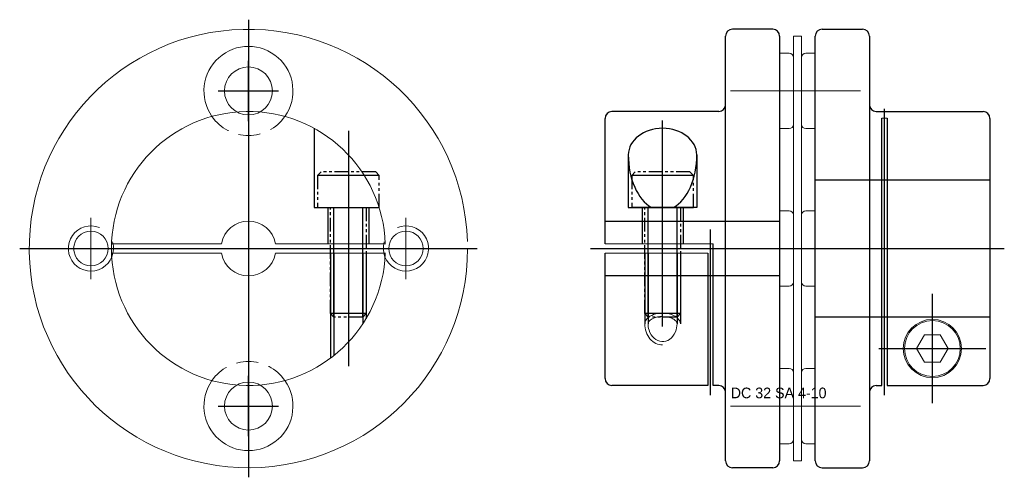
# Model space of a CAD drawing. Extents: x -53.8 to 18.1, y 119.5 to 152.9.
import ezdxf

# ---------------------------------------------------------------- set-up
doc = ezdxf.new("R2010")
doc.units = 0
doc.header["$LTSCALE"] = 8
for name, pattern in [('CENTER', [50.8, 31.75, -6.35, 6.35, -6.35]), ('DASHED', [0.75, 0.5, -0.25]), ('HIDDEN', [9.525, 6.35, -3.175]), ('PHANTOM', [2.5, 1.25, -0.25, 0.25, -0.25, 0.25, -0.25])]:
    doc.linetypes.add(name, pattern=pattern)
doc.layers.get('0').update_dxf_attribs({"linetype": 'CONTINUOUS', "lineweight": 18})
for name, color, linetype in [('CENTER', 1, 'CENTER'), ('CONTINUOUS', 7, 'CONTINUOUS'), ('DOTTED', 2, 'HIDDEN'), ('HIDDEN', 2, 'HIDDEN'), ('PHANTOM', 6, 'PHANTOM')]:
    doc.layers.add(name, color=color, linetype=linetype)
doc.layers.add('THIN', color=3, linetype='CONTINUOUS', lineweight=5)

# ---------------------------------------------------------------- blocks, each defined once
blk = doc.blocks.new('T')
at = {"color": 1, "linetype": 'CENTER', "ltscale": 4}
for p, q in [((0, -7.5), (0, 7.5)), ((-7.5, 0), (7.5, 0))]:
    blk.add_line(p, q, dxfattribs=at)
at = {"color": 8}
blk.add_circle((0, 0), 4.2, dxfattribs=at)
blk.add_arc((0, 0), 5.5, 67.9944, 16.7767, dxfattribs=at)

msp = doc.modelspace()

# ---------------------------------------------------------------- linework, layer by layer
at = {"color": 2, "linetype": 'Continuous'}
for p, q in [((3.275, 151.722), (2.675, 151.722)), ((2.675, 151.722), (2.675, 120.722)), ((3.275, 151.722), (3.275, 120.722)), ((3.275, 120.722), (2.675, 120.722))]:
    msp.add_line(p, q, dxfattribs=at)
at = {"linetype": 'Continuous'}
for p, q in [((1.675, 150.472), (2.375, 150.472)), ((4.275, 150.472), (3.575, 150.472)), ((2.675, 150.172), (2.675, 145.272)), ((3.275, 150.172), (3.275, 145.272)), ((9.525, 145.726), (9.125, 145.726)), ((1.675, 144.972), (2.375, 144.972)), ((4.275, 144.972), (3.575, 144.972)), ((-7.686, 139.222), (-6.064, 139.222)), ((1.675, 138.972), (2.375, 138.972)), ((4.275, 138.972), (3.575, 138.972)), ((2.675, 133.772), (2.675, 138.672)), ((3.275, 133.772), (3.275, 138.672)), ((1.675, 133.472), (2.375, 133.472)), ((4.275, 133.472), (3.575, 133.472)), ((1.675, 127.472), (2.375, 127.472)), ((4.275, 127.472), (3.575, 127.472)), ((2.675, 122.272), (2.675, 127.172)), ((3.275, 122.272), (3.275, 127.172)), ((1.675, 121.972), (2.375, 121.972)), ((4.275, 121.972), (3.575, 121.972))]:
    msp.add_line(p, q, dxfattribs=at)
at = {"color": 1, "linetype": 'CENTER', "ltscale": 0.6}
for p, q in [((7.565, 147.722), (-1.92, 147.722)), ((7.565, 124.722), (-1.92, 124.722))]:
    msp.add_line(p, q, dxfattribs=at)
for p, q in [((-27.113, 136.572), (-35.138, 136.572)), ((-35.138, 135.872), (-27.113, 135.872)), ((-3.175, 136.572), (-11.075, 136.572)), ((-11.075, 135.872), (-3.575, 135.872))]:
    msp.add_line(p, q)
for points in [[(-39.076, 136.572), (-47.101, 136.572)], [(-47.101, 135.872), (-39.076, 135.872)]]:
    msp.add_lwpolyline(points)
at = {"linetype": 'Continuous'}
msp.add_lwpolyline([(12.248, 127.922), (13.402, 127.922), (13.98, 128.922), (13.402, 129.922), (12.248, 129.922), (11.67, 128.922), (12.248, 127.922)], dxfattribs=at)
for centre, radius in [((-37.107, 147.722), 1.75), ((12.825, 128.922), 2.125), ((12.825, 128.922), 2.038), ((-37.107, 124.722), 1.75)]:
    msp.add_circle(centre, radius, dxfattribs=at)
for centre, radius, start, end in [((-37.107, 136.222), 16, 1.82661, 0), ((2.375, 150.172), 0.3, 0, 90), ((3.575, 150.172), 0.3, 90, 180), ((2.375, 145.272), 0.3, 270, 0), ((3.575, 145.272), 0.3, 180, 270), ((2.375, 138.672), 0.3, 0, 90), ((3.575, 138.672), 0.3, 90, 180), ((2.375, 133.772), 0.3, 270, 0), ((3.575, 133.772), 0.3, 180, 270), ((2.375, 127.172), 0.3, 0, 90), ((3.575, 127.172), 0.3, 90, 180), ((2.375, 122.272), 0.3, 270, 0), ((3.575, 122.272), 0.3, 180, 270)]:
    msp.add_arc(centre, radius, start, end, dxfattribs=at)
for centre, radius, start, end in [((-37.107, 147.722), 3.25, 325.05831, 214.94169), ((-37.107, 136.222), 10, 2.00576, 357.99424), ((-37.107, 136.222), 2, 10.07866, 169.92134), ((-37.107, 136.222), 2, 190.07866, 349.92134), ((-37.107, 124.722), 3.25, 145.05831, 34.94169)]:
    msp.add_arc(centre, radius, start, end)
at = {"color": 8, "linetype": 'DASHED', "ltscale": 0.4}
for centre, start, end in [((-37.107, 147.722), 214.94169, 325.05831), ((-37.107, 124.722), 34.94169, 145.05831)]:
    msp.add_arc(centre, 3.25, start, end, dxfattribs=at)
at = {"ltscale": 0.1}
for points, knots in [([(-5.819, 130.729), (-5.819, 130.77), (-5.829, 130.813), (-5.887, 130.911), (-5.935, 130.965), (-6.075, 131.069), (-6.165, 131.118), (-6.5, 131.243), (-6.801, 131.278), (-7.291, 131.226), (-7.489, 131.166), (-7.752, 131.023), (-7.834, 130.949), (-7.918, 130.825), (-7.931, 130.776), (-7.931, 130.729)], [0, 0, 0, 0, 0.337243, 0.337243, 0.674485, 0.674485, 1.011728, 1.011728, 1.748801, 1.748801, 2.311108, 2.311108, 2.757662, 2.757662, 3.141593, 3.141593, 3.141593, 3.141593]), ([(-7.931, 130.729), (-7.931, 130.571), (-7.907, 130.412), (-7.786, 130.023), (-7.652, 129.812), (-7.32, 129.521), (-7.125, 129.44), (-6.735, 129.414), (-6.536, 129.47), (-6.184, 129.713), (-6.033, 129.903), (-5.86, 130.315), (-5.819, 130.522), (-5.819, 130.729)], [1.570796, 1.570796, 1.570796, 1.570796, 1.9251, 1.9251, 2.506138, 2.506138, 3.087177, 3.087177, 3.668215, 3.668215, 4.249254, 4.249254, 4.712389, 4.712389, 4.712389, 4.712389])]:
    msp.add_open_spline(points, degree=3, knots=knots, dxfattribs=at)
at = {"layer": 'CENTER', "linetype": 'Continuous'}
for p, q in [((-37.107, 152.922), (-37.107, 119.522)), ((-37.107, 145.522), (-37.107, 149.922)), ((-39.307, 147.722), (-34.907, 147.722)), ((9.325, 125.522), (9.325, 146.426)), ((-6.875, 130.522), (-6.875, 145.573)), ((-3.375, 125.522), (-3.375, 137.597)), ((-53.807, 136.222), (-20.407, 136.222)), ((-37.107, 122.522), (-37.107, 126.922)), ((-39.307, 124.722), (-34.907, 124.722))]:
    msp.add_line(p, q, dxfattribs=at)
at = {"layer": 'CENTER'}
for p, q in [((-29.807, 144.821), (-29.807, 127.623)), ((-12.125, 136.222), (18.075, 136.222)), ((12.825, 124.922), (12.825, 132.922)), ((8.925, 128.922), (16.725, 128.922))]:
    msp.add_line(p, q, dxfattribs=at)
at = {"layer": 'CONTINUOUS'}
for p, q in [((-2.275, 120.722), (-2.275, 151.722)), ((1.175, 152.222), (-1.775, 152.222)), ((1.675, 151.722), (1.675, 120.722)), ((4.275, 120.722), (4.275, 151.722)), ((4.775, 152.222), (7.725, 152.222)), ((8.225, 151.722), (8.225, 120.722)), ((-2.775, 146.222), (-10.575, 146.222)), ((8.725, 146.222), (16.525, 146.222)), ((-11.075, 136.572), (-11.075, 145.722)), ((9.125, 126.222), (9.125, 145.726)), ((9.525, 145.726), (9.525, 126.222)), ((17.025, 145.722), (17.025, 126.722)), ((-11.075, 126.722), (-11.075, 135.872)), ((-3.575, 135.872), (-3.575, 126.222)), ((-3.175, 126.222), (-3.175, 136.572)), ((-3.575, 126.222), (-10.575, 126.222)), ((-2.775, 126.222), (-3.175, 126.222)), ((8.725, 126.222), (9.125, 126.222)), ((9.525, 126.222), (16.525, 126.222)), ((1.175, 120.222), (-1.775, 120.222)), ((4.775, 120.222), (7.725, 120.222))]:
    msp.add_line(p, q, dxfattribs=at)
for centre, start, end in [((-1.775, 151.722), 90, 180), ((1.175, 151.722), 0, 90), ((4.775, 151.722), 90, 180), ((7.725, 151.722), 0, 90), ((-2.775, 146.722), 270, 0), ((8.725, 146.722), 180, 270), ((-10.575, 145.722), 90, 180), ((16.525, 145.722), 0, 90), ((-10.575, 126.722), 180, 270), ((16.525, 126.722), 270, 0), ((-2.775, 125.722), 0, 90), ((8.725, 125.722), 90, 180), ((-1.775, 120.722), 180, 270), ((1.175, 120.722), 270, 0), ((4.775, 120.722), 180, 270), ((7.725, 120.722), 270, 0)]:
    msp.add_arc(centre, 0.5, start, end, dxfattribs=at)
for major_axis, ratio, start_param, end_param in [((-2.5, 0), 0.775285, 3.141593, 6.283185), ((0, -4.053), 0.61676, 4.712389, 5.952992), ((0, -4.053), 0.61676, 6.613379, 7.853982)]:
    msp.add_ellipse((-6.875, 143.056), major_axis=major_axis, ratio=ratio, start_param=start_param, end_param=end_param, dxfattribs=at)
at = {"layer": 'DOTTED'}
for p, q in [((4.275, 141.222), (17.025, 141.222)), ((-11.075, 138.222), (1.675, 138.222)), ((1.675, 134.222), (-11.075, 134.222)), ((17.025, 131.222), (4.275, 131.222))]:
    msp.add_line(p, q, dxfattribs=at)
at = {"layer": 'HIDDEN'}
for p, q in [((-31.307, 139.222), (-31.307, 136.572)), ((-28.307, 139.222), (-28.307, 136.572)), ((-8.375, 139.222), (-8.375, 136.572)), ((-5.375, 139.222), (-5.375, 136.572)), ((-31.107, 135.872), (-31.107, 128.222)), ((-30.863, 135.872), (-30.863, 128.411)), ((-28.75, 135.872), (-28.75, 130.729)), ((-28.507, 135.872), (-28.507, 131.119)), ((-8.175, 135.872), (-8.175, 130.729)), ((-7.931, 135.872), (-7.931, 130.729)), ((-5.819, 135.872), (-5.819, 130.729)), ((-5.575, 135.872), (-5.575, 130.729))]:
    msp.add_line(p, q, dxfattribs=at)
for points in [[(-32.307, 144.995), (-32.307, 139.222), (-27.567, 139.222)], [(-9.375, 143.056), (-9.375, 139.222), (-4.636, 139.222)], [(-4.375, 143.056), (-4.375, 139.222), (-9.114, 139.222)]]:
    msp.add_lwpolyline(points, dxfattribs=at)
at = {"layer": 'PHANTOM'}
for p, q in [((-27.557, 141.562), (-32.057, 141.562)), ((-4.625, 141.562), (-9.125, 141.562)), ((-30.863, 131.222), (-30.863, 139.222)), ((-28.75, 131.222), (-28.75, 139.222)), ((-7.931, 131.222), (-7.931, 139.222)), ((-5.819, 131.222), (-5.819, 139.222)), ((-28.507, 131.466), (-31.107, 131.466)), ((-5.575, 131.466), (-8.175, 131.466))]:
    msp.add_line(p, q, dxfattribs=at)
at = {"layer": 'PHANTOM', "ltscale": 0.1}
for points in [[(-27.557, 139.222), (-27.557, 141.562), (-27.817, 141.822), (-31.797, 141.822), (-32.057, 141.562), (-32.057, 139.222)], [(-4.625, 139.222), (-4.625, 141.562), (-4.885, 141.822), (-8.865, 141.822), (-9.125, 141.562), (-9.125, 139.222)]]:
    msp.add_lwpolyline(points, close=True, dxfattribs=at)
for points in [[(-28.507, 139.222), (-28.507, 131.466), (-28.75, 131.222), (-30.863, 131.222), (-31.107, 131.466), (-31.107, 139.222)], [(-5.575, 139.222), (-5.575, 131.466), (-5.819, 131.222), (-7.931, 131.222), (-8.175, 131.466), (-8.175, 139.222)]]:
    msp.add_lwpolyline(points, dxfattribs=at)
at = {"layer": 'THIN', "ltscale": 0.1}
for major_axis, ratio, start_param in [((1.3, 0), 0.595204, 0), ((0, 1.548), 0.840049, 1.570796)]:
    msp.add_ellipse((-6.875, 130.729), major_axis=major_axis, ratio=ratio, start_param=start_param, end_param=3.141593, dxfattribs=at)

# ---------------------------------------------------------------- block references
at = {"linetype": 'Continuous', "yscale": 0.3000000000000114, "zscale": 0.3}
for p, xscale in [((-48.607, 136.222), 0.2999999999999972), ((-25.607, 136.222), -0.2999999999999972)]:
    msp.add_blockref('T', p, dxfattribs=dict(at, xscale=xscale))

# ---------------------------------------------------------------- texts
at = {"ltscale": 0.6, "insert": (-1.898, 126.069), "char_height": 0.7776, "attachment_point": 1}
msp.add_mtext('DC 32 SA 4-10', dxfattribs=at)

doc.saveas('drawing.dxf')
